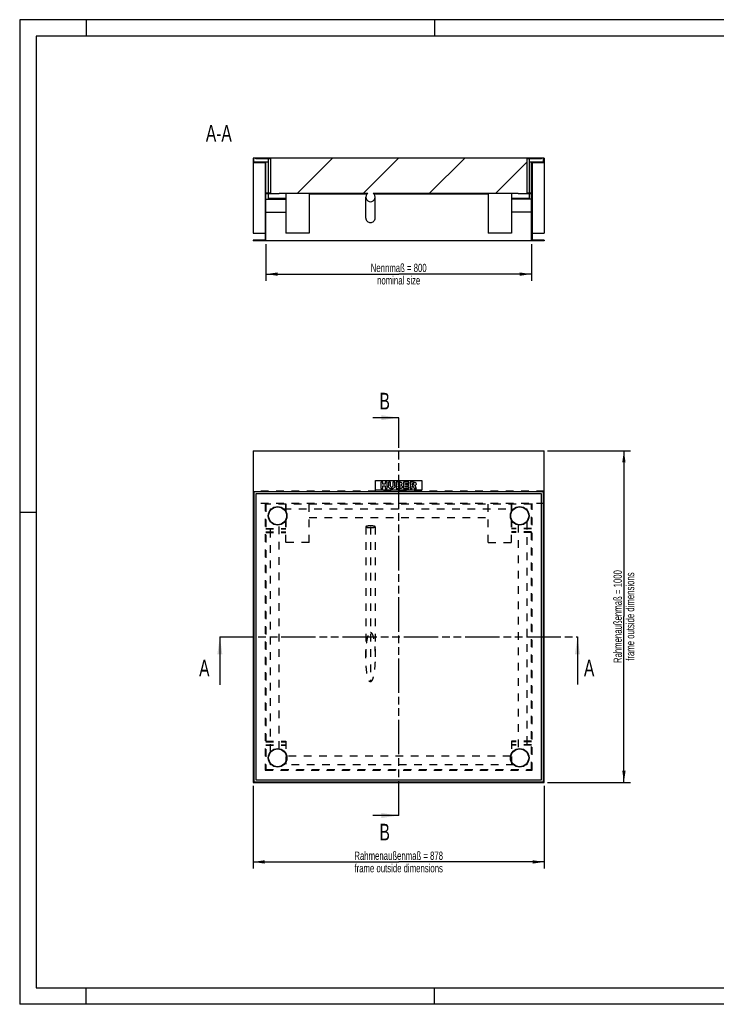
# Model space of a CAD drawing. Header units: millimetres. Extents: x 0 to 4200, y 0 to 2970.
# Tile 1 of 2: x 0 to 2100, y 0 to 2970. Entities that reach past the tile are written whole.
import ezdxf

# ---------------------------------------------------------------- set-up
doc = ezdxf.new("R2010")
doc.units = ezdxf.units.MM
doc.header["$LTSCALE"] = 231
doc.linetypes.add('HIDDEN', pattern=[0.2, 0.1, -0.1])
doc.linetypes.add('PHANTOM', pattern=[0.8, 0.45, -0.05, 0.1, -0.05, 0.1, -0.05])
doc.layers.get('0').update_dxf_attribs({"linetype": 'CONTINUOUS'})
for name, color, linetype in [('_2D-BEM', 7, 'CONTINUOUS'), ('_ACHSEN', 7, 'CONTINUOUS'), ('_KURVEN', 7, 'CONTINUOUS'), ('_ZEICHNUNGSELEM', 7, 'CONTINUOUS'), ('DEFAULT_2', 8, 'HIDDEN'), ('HATCHING_BL0', 7, 'CONTINUOUS'), ('HATCHING_BL1', 7, 'CONTINUOUS')]:
    doc.layers.add(name, color=color, linetype=linetype)
doc.styles.get("Standard").update_dxf_attribs({"font": 'txt', "width": 0.7})
doc.dimstyles.new('DIMSTYLE_1', dxfattribs={"dimtxt": 25, "dimasz": 35, "dimexe": 2, "dimexo": 1, "dimtad": 1, "dimdec": 1, "dimtxsty": 'Standard', "dimblk": '_FILLED', "dimblk1": '_FILLED', "dimblk2": '_FILLED', "dimcen": 0.09, "dimadec": 1, "dimazin": 2, "dimtp": 0.8, "dimtm": 0.8, "dimtfac": 1, "dimtdec": 1, "dimtofl": 0, "dimtmove": 0, "dimatfit": 3, "dimldrblk": '_FILLED', "dimfxl": 1, "dimtolj": 1, "dimarcsym": 0})
doc.dimstyles.get("Standard").update_dxf_attribs({"dimtxt": 25, "dimasz": 35, "dimexe": 2, "dimexo": 1, "dimtad": 1, "dimdec": 1, "dimtxsty": 'Standard', "dimblk": '_FILLED', "dimblk1": '_FILLED', "dimblk2": '_FILLED', "dimcen": 0.09, "dimadec": 1, "dimazin": 2, "dimtol": 1, "dimtp": 0.1, "dimtm": 0.1, "dimtfac": 1, "dimtdec": 1, "dimtofl": 0, "dimtmove": 0, "dimatfit": 3, "dimldrblk": '_FILLED', "dimfxl": 1, "dimtolj": 1, "dimarcsym": 0})

# ---------------------------------------------------------------- blocks, each defined once
blk = doc.blocks.new('_FILLED')
at = {"color": 0, "linetype": 'ByBlock'}
blk.add_solid([(0, 0), (-1, 0.143), (-1, -0.143)], dxfattribs=at)
blk = doc.blocks.new('*D2')
at = {"layer": '_2D-BEM', "color": 2, "linetype": 'Continuous', "transparency": 16777216}
for p, q in [((742.5, 2292.6), (742.5, 2182.6)), ((1542.5, 2292.6), (1542.5, 2182.6)), ((742.5, 2202.6), (1142.5, 2202.6)), ((1542.5, 2202.6), (1142.5, 2202.6))]:
    blk.add_line(p, q, dxfattribs=at)
at = {"layer": '_2D-BEM', "color": 2, "linetype": 'Continuous', "transparency": 16777216, "xscale": 35, "yscale": 35, "zscale": 35, "rotation": 180}
blk.add_blockref('_FILLED', (742.5, 2202.6), dxfattribs=at)
at = {"layer": '_2D-BEM', "color": 2, "linetype": 'Continuous', "transparency": 16777216, "xscale": 35, "yscale": 35, "zscale": 35}
blk.add_blockref('_FILLED', (1542.5, 2202.6), dxfattribs=at)
at = {"layer": '_2D-BEM', "color": 2, "linetype": 'Continuous', "transparency": 16777216, "insert": (1142.5, 2233.8), "char_height": 25, "width": 371.786, "attachment_point": 2, "line_spacing_factor": 0.9}
blk.add_mtext('Nennmaß = 800\\Pnominal size', dxfattribs=at)
blk = doc.blocks.new('*D6')
at = {"layer": '_2D-BEM', "color": 2, "linetype": 'Continuous', "transparency": 16777216}
for p, q in [((1591.5, 1669.5), (1841.5, 1669.5)), ((1821.5, 1669.5), (1821.5, 1169.5)), ((1821.5, 669.5), (1821.5, 1169.5)), ((1591.5, 669.5), (1841.5, 669.5))]:
    blk.add_line(p, q, dxfattribs=at)
at = {"layer": '_2D-BEM', "color": 2, "linetype": 'Continuous', "transparency": 16777216, "xscale": 35, "yscale": 35, "zscale": 35}
for p, rotation in [((1821.5, 1669.5), 90), ((1821.5, 669.5), 270)]:
    blk.add_blockref('_FILLED', p, dxfattribs=dict(at, rotation=rotation))
at = {"layer": '_2D-BEM', "color": 2, "linetype": 'Continuous', "transparency": 16777216, "insert": (1790.2, 1169.5), "char_height": 25, "width": 629.464, "attachment_point": 2, "rotation": 90, "line_spacing_factor": 0.9}
blk.add_mtext('Rahmenaußenmaß = 1000\\Pframe outside dimensions', dxfattribs=at)
blk = doc.blocks.new('*D7')
at = {"layer": '_2D-BEM', "color": 2, "linetype": 'Continuous', "transparency": 16777216}
for p, q in [((703.5, 659.5), (703.5, 409.5)), ((1581.5, 659.5), (1581.5, 409.5)), ((703.5, 429.5), (1142.5, 429.5)), ((1581.5, 429.5), (1142.5, 429.5))]:
    blk.add_line(p, q, dxfattribs=at)
at = {"layer": '_2D-BEM', "color": 2, "linetype": 'Continuous', "transparency": 16777216, "xscale": 35, "yscale": 35, "zscale": 35, "rotation": 180}
blk.add_blockref('_FILLED', (703.5, 429.5), dxfattribs=at)
at = {"layer": '_2D-BEM', "color": 2, "linetype": 'Continuous', "transparency": 16777216, "xscale": 35, "yscale": 35, "zscale": 35}
blk.add_blockref('_FILLED', (1581.5, 429.5), dxfattribs=at)
at = {"layer": '_2D-BEM', "color": 2, "linetype": 'Continuous', "transparency": 16777216, "insert": (1142.5, 460.7), "char_height": 25, "width": 629.464, "attachment_point": 2, "line_spacing_factor": 0.9}
blk.add_mtext('Rahmenaußenmaß = 878\\Pframe outside dimensions', dxfattribs=at)
blk = doc.blocks.new('XSEC_FILLED')
at = {"color": 0, "linetype": 'ByBlock'}
blk.add_solid([(0, 0), (-1, 0.143), (-1, -0.143)], dxfattribs=at)
blk = doc.blocks.new('HATCHING_BL0', base_point=(1142.5, 1036.3))
at = {"layer": 'HATCHING_BL0', "color": 7, "linetype": 'PHANTOM'}
blk.add_line((603.5, 1108.5), (1681.5, 1108.5), dxfattribs=at)
at = {"layer": 'HATCHING_BL0', "color": 7, "linetype": 'Continuous', "char_height": 50, "width": 64.286, "attachment_point": 1, "line_spacing_factor": 0.9}
for insert in [(1701.1, 1039.6), (541, 1039.1)]:
    blk.add_mtext('A', dxfattribs=dict(at, insert=insert))
at = {"layer": 'HATCHING_BL0', "color": 7, "linetype": 'Continuous'}
for points in [[(603.5, 1108.5), (603.5, 964.1)], [(1681.5, 1108.5), (1681.5, 964.6)]]:
    blk.add_leader(points, dimstyle='Standard', override={"dimasz": 52.5, "dimtad": 0, "dimldrblk": 'XSEC_FILLED'}, dxfattribs=at)
blk = doc.blocks.new('HATCHING_BL1', base_point=(1103.7, 1169.5))
at = {"layer": 'HATCHING_BL1', "color": 7, "linetype": 'PHANTOM'}
blk.add_line((1142.5, 569.5), (1142.5, 1769.5), dxfattribs=at)
at = {"layer": 'HATCHING_BL1', "color": 7, "linetype": 'Continuous', "char_height": 50, "width": 58.929, "attachment_point": 1, "line_spacing_factor": 0.9}
for insert in [(1084.7, 1844.5), (1084.7, 544.5)]:
    blk.add_mtext('B', dxfattribs=dict(at, insert=insert))
at = {"layer": 'HATCHING_BL1', "color": 7, "linetype": 'Continuous'}
for points in [[(1142.5, 1769.5), (1065, 1769.5)], [(1142.5, 569.5), (1065, 569.5)]]:
    blk.add_leader(points, dimstyle='Standard', override={"dimasz": 52.5, "dimtad": 0, "dimldrblk": 'XSEC_FILLED'}, dxfattribs=at)

msp = doc.modelspace()

# ---------------------------------------------------------------- hatches: boundary and pattern name
at = {"linetype": 'Continuous'}
h = msp.add_hatch(dxfattribs=at)
h.set_pattern_fill('ANSI31', color=2, style=0, pattern_type=2)
h.set_pattern_definition([(45, (1142.45, 2552.58), (-99.7, 99.7), [])])
edge = h.paths.add_edge_path()
edge.add_line((1581.45, 2538.58), (1544.45, 2538.58))
edge.add_line((1544.45, 2538.58), (1544.45, 2304.58))
edge.add_line((1581.45, 2304.58), (1544.45, 2304.58))
edge.add_line((1581.45, 2304.58), (1581.45, 2302.58))
edge.add_line((1581.45, 2302.58), (1542.45, 2302.58))
edge.add_line((1542.45, 2302.58), (1542.45, 2444.58))
edge.add_line((1542.45, 2444.58), (1502.45, 2444.58))
edge.add_line((1502.45, 2444.58), (1502.45, 2446.58))
edge.add_line((1065.52, 2446.58), (1502.45, 2446.58))
edge.add_spline(control_points=[(1057.45, 2420.68), (1057.74, 2420.68), (1058.31, 2420.7), (1059.16, 2420.78), (1060, 2420.91), (1060.83, 2421.1), (1061.65, 2421.33), (1062.46, 2421.62), (1063.25, 2421.95), (1064.02, 2422.34), (1064.76, 2422.77), (1065.48, 2423.25), (1066.17, 2423.77), (1066.82, 2424.33), (1067.45, 2424.94), (1068.03, 2425.58), (1068.58, 2426.27), (1069.08, 2426.98), (1069.54, 2427.73), (1069.96, 2428.5), (1070.32, 2429.3), (1070.64, 2430.13), (1070.91, 2430.97), (1071.13, 2431.83), (1071.29, 2432.7), (1071.4, 2433.58), (1071.46, 2434.46), (1071.46, 2435.35), (1071.41, 2436.23), (1071.3, 2437.11), (1071.14, 2437.98), (1070.93, 2438.84), (1070.66, 2439.69), (1070.35, 2440.51), (1069.99, 2441.31), (1069.57, 2442.09), (1069.12, 2442.84), (1068.62, 2443.56), (1068.07, 2444.24), (1067.49, 2444.89), (1066.87, 2445.5), (1066.22, 2446.06), (1065.76, 2446.42), (1065.52, 2446.58)], knot_values=[0, 0, 0, 0, 0.0243902, 0.0487805, 0.0731707, 0.097561, 0.1219512, 0.1463415, 0.1707317, 0.195122, 0.2195122, 0.2439024, 0.2682927, 0.2926829, 0.3170732, 0.3414634, 0.3658537, 0.3902439, 0.4146341, 0.4390244, 0.4634146, 0.4878049, 0.5121951, 0.5365854, 0.5609756, 0.5853659, 0.6097561, 0.6341463, 0.6585366, 0.6829268, 0.7073171, 0.7317073, 0.7560976, 0.7804878, 0.804878, 0.8292683, 0.8536585, 0.8780488, 0.902439, 0.9268293, 0.9512195, 0.9756098, 1, 1, 1, 1], degree=3, periodic=0)
edge.add_spline(control_points=[(1049.38, 2446.58), (1049.15, 2446.42), (1048.69, 2446.06), (1048.04, 2445.5), (1047.42, 2444.89), (1046.84, 2444.24), (1046.29, 2443.56), (1045.79, 2442.84), (1045.34, 2442.09), (1044.92, 2441.31), (1044.56, 2440.51), (1044.25, 2439.69), (1043.98, 2438.84), (1043.77, 2437.98), (1043.61, 2437.11), (1043.5, 2436.23), (1043.45, 2435.35), (1043.45, 2434.46), (1043.51, 2433.58), (1043.62, 2432.7), (1043.78, 2431.83), (1044, 2430.97), (1044.27, 2430.13), (1044.59, 2429.3), (1044.95, 2428.5), (1045.37, 2427.73), (1045.83, 2426.98), (1046.33, 2426.27), (1046.88, 2425.58), (1047.46, 2424.94), (1048.09, 2424.33), (1048.74, 2423.77), (1049.43, 2423.25), (1050.15, 2422.77), (1050.89, 2422.34), (1051.66, 2421.95), (1052.45, 2421.62), (1053.26, 2421.33), (1054.08, 2421.1), (1054.91, 2420.91), (1055.75, 2420.78), (1056.6, 2420.7), (1057.17, 2420.68), (1057.45, 2420.68)], knot_values=[0, 0, 0, 0, 0.0243902, 0.0487805, 0.0731707, 0.097561, 0.1219512, 0.1463415, 0.1707317, 0.195122, 0.2195122, 0.2439024, 0.2682927, 0.2926829, 0.3170732, 0.3414634, 0.3658537, 0.3902439, 0.4146341, 0.4390244, 0.4634146, 0.4878049, 0.5121951, 0.5365854, 0.5609756, 0.5853659, 0.6097561, 0.6341463, 0.6585366, 0.6829268, 0.7073171, 0.7317073, 0.7560976, 0.7804878, 0.804878, 0.8292683, 0.8536585, 0.8780488, 0.902439, 0.9268293, 0.9512195, 0.9756098, 1, 1, 1, 1], degree=3, periodic=0)
edge.add_line((782.45, 2446.58), (1049.38, 2446.58))
edge.add_line((782.45, 2444.58), (782.45, 2446.58))
edge.add_line((782.45, 2444.58), (742.45, 2444.58))
edge.add_line((742.45, 2302.58), (742.45, 2444.58))
edge.add_line((742.45, 2302.58), (703.45, 2302.58))
edge.add_line((703.45, 2304.58), (703.45, 2302.58))
edge.add_line((740.45, 2304.58), (703.45, 2304.58))
edge.add_line((740.45, 2538.58), (740.45, 2304.58))
edge.add_line((740.45, 2538.58), (703.45, 2538.58))
edge.add_line((703.45, 2552.58), (703.45, 2538.58))
edge.add_line((705.45, 2552.58), (703.45, 2552.58))
edge.add_line((705.45, 2540.58), (705.45, 2552.58))
edge.add_line((742.45, 2540.58), (705.45, 2540.58))
edge.add_line((742.45, 2446.58), (742.45, 2540.58))
edge.add_line((755.95, 2446.58), (742.45, 2446.58))
edge.add_line((755.95, 2550.58), (755.95, 2446.58))
edge.add_line((755.95, 2550.58), (711.45, 2550.58))
edge.add_line((711.45, 2550.58), (711.45, 2552.58))
edge.add_line((1573.45, 2552.58), (711.45, 2552.58))
edge.add_line((1573.45, 2550.58), (1573.45, 2552.58))
edge.add_line((1573.45, 2550.58), (1528.95, 2550.58))
edge.add_line((1528.95, 2550.58), (1528.95, 2446.58))
edge.add_line((1542.45, 2446.58), (1528.95, 2446.58))
edge.add_line((1542.45, 2446.58), (1542.45, 2540.58))
edge.add_line((1579.45, 2540.58), (1542.45, 2540.58))
edge.add_line((1579.45, 2540.58), (1579.45, 2552.58))
edge.add_line((1581.45, 2552.58), (1579.45, 2552.58))
edge.add_line((1581.45, 2552.58), (1581.45, 2538.58))

# ---------------------------------------------------------------- linework, layer by layer
at = {"color": 3, "linetype": 'Continuous'}
for p, q in [((0, 2970), (0, 0)), ((4200, 2970), (0, 2970)), ((200, 2970), (200, 2920)), ((1250, 2970), (1250, 2920)), ((0, 1485), (50, 1485)), ((200, 0), (200, 50)), ((1250, 0), (1250, 50)), ((4200, 0), (0, 0))]:
    msp.add_line(p, q, dxfattribs=at)
at = {"color": 5, "linetype": 'Continuous'}
for p, q in [((50, 2920), (50, 50)), ((4150, 2920), (50, 2920)), ((50, 50), (4150, 50))]:
    msp.add_line(p, q, dxfattribs=at)
at = {"color": 7, "linetype": 'Continuous'}
for p, q in [((703.45, 2552.58), (703.45, 2325.58)), ((1581.45, 2552.58), (703.45, 2552.58)), ((740.45, 2538.58), (703.45, 2538.58)), ((705.45, 2540.58), (705.45, 2552.58)), ((749.45, 2540.58), (705.45, 2540.58)), ((711.45, 2550.58), (711.45, 2552.58)), ((755.95, 2550.58), (711.45, 2550.58)), ((740.45, 2538.58), (740.45, 2304.58)), ((742.45, 2446.58), (742.45, 2540.58)), ((749.45, 2550.58), (749.45, 2446.58)), ((755.95, 2550.58), (755.95, 2446.58)), ((1573.45, 2550.58), (1528.95, 2550.58)), ((1528.95, 2550.58), (1528.95, 2446.58)), ((1535.45, 2550.58), (1535.45, 2446.58)), ((1579.45, 2540.58), (1535.45, 2540.58)), ((1542.45, 2446.58), (1542.45, 2540.58)), ((1581.45, 2538.58), (1544.45, 2538.58)), ((1544.45, 2538.58), (1544.45, 2304.58)), ((1573.45, 2550.58), (1573.45, 2552.58)), ((1579.45, 2540.58), (1579.45, 2552.58)), ((1581.45, 2552.58), (1581.45, 2325.58)), ((755.95, 2446.58), (742.45, 2446.58)), ((742.45, 2302.58), (742.45, 2444.58)), ((782.45, 2444.58), (742.45, 2444.58)), ((749.45, 2444.58), (749.45, 2430.58)), ((782.45, 2444.58), (782.45, 2446.58)), ((782.45, 2446.58), (1049.38, 2446.58)), ((802.45, 2446.58), (802.45, 2325.58)), ((872.45, 2446.58), (872.45, 2325.58)), ((872.45, 2444.58), (1047.16, 2444.58)), ((1065.52, 2446.58), (1502.45, 2446.58)), ((1067.75, 2444.58), (1412.45, 2444.58)), ((1412.45, 2446.58), (1412.45, 2325.58)), ((1482.45, 2446.58), (1482.45, 2325.58)), ((1502.45, 2444.58), (1502.45, 2446.58)), ((1542.45, 2444.58), (1502.45, 2444.58)), ((1542.45, 2446.58), (1528.95, 2446.58)), ((1535.45, 2444.58), (1535.45, 2430.58)), ((1542.45, 2302.58), (1542.45, 2444.58)), ((742.45, 2429.08), (802.45, 2429.08)), ((1043.45, 2371.58), (1043.45, 2434.94)), ((1071.45, 2371.58), (1071.45, 2434.94)), ((1542.45, 2429.08), (1482.45, 2429.08)), ((742.45, 2389.6), (802.45, 2389.6)), ((742.45, 2389.08), (802.45, 2389.08)), ((1542.45, 2389.6), (1482.45, 2389.6)), ((1542.45, 2389.08), (1482.45, 2389.08)), ((703.45, 2325.58), (740.45, 2325.58)), ((872.45, 2325.58), (802.45, 2325.58)), ((1482.45, 2325.58), (1412.45, 2325.58)), ((1544.45, 2325.58), (1581.45, 2325.58)), ((703.45, 2304.58), (703.45, 2302.58)), ((740.45, 2304.58), (703.45, 2304.58)), ((1581.45, 2302.58), (703.45, 2302.58)), ((1581.45, 2304.58), (1544.45, 2304.58)), ((1581.45, 2304.58), (1581.45, 2302.58)), ((703.45, 1669.49), (703.45, 669.49)), ((703.45, 1669.49), (1581.45, 1669.49)), ((1581.45, 669.49), (1581.45, 1669.49)), ((705.45, 1545.49), (705.45, 671.49)), ((1579.45, 1545.49), (705.45, 1545.49)), ((1579.45, 671.49), (1579.45, 1545.49)), ((711.45, 1539.49), (711.45, 677.49)), ((1573.45, 1539.49), (711.45, 1539.49)), ((1573.45, 677.49), (1573.45, 1539.49)), ((703.45, 669.49), (1581.45, 669.49)), ((705.45, 671.49), (1579.45, 671.49)), ((711.45, 677.49), (1573.45, 677.49))]:
    msp.add_line(p, q, dxfattribs=at)
for centre in [(777.45, 1473.49), (1507.45, 1473.49), (777.45, 743.49), (1507.45, 743.49)]:
    msp.add_circle(centre, 27, dxfattribs=at)
msp.add_ellipse((1057.45, 2434.94), major_axis=(0, 14.25), ratio=0.9822758, start_param=6.8975165, end_param=11.9520394, dxfattribs=at)
for points, knots in [([(1043.45, 2371.58), (1043.45, 2369.79), (1044.19, 2366.16), (1047.31, 2361.59), (1051.97, 2358.54), (1055.64, 2357.83), (1057.45, 2357.83)], [0, 0, 0, 0, 0.2479313, 0.4970795, 0.7479384, 1, 1, 1, 1]), ([(1057.45, 2357.83), (1059.27, 2357.83), (1062.94, 2358.54), (1067.6, 2361.59), (1070.72, 2366.16), (1071.45, 2369.79), (1071.45, 2371.58)], [0, 0, 0, 0, 0.2520616, 0.5029205, 0.7520687, 1, 1, 1, 1])]:
    msp.add_open_spline(points, degree=3, knots=knots, dxfattribs=at)
at = {"layer": '_ACHSEN', "color": 7, "linetype": 'Continuous'}
for p, q in [((802.45, 2430.58), (749.45, 2430.58)), ((1535.45, 2430.58), (1482.45, 2430.58))]:
    msp.add_line(p, q, dxfattribs=at)
at = {"layer": '_ACHSEN', "color": 8, "linetype": 'HIDDEN'}
for p, q in [((755.95, 1491.43), (755.95, 1494.99)), ((755.95, 1494.99), (759.52, 1494.99)), ((795.39, 1494.99), (1489.52, 1494.99)), ((802.45, 1393.49), (802.45, 1508.49)), ((1482.45, 1393.49), (1482.45, 1508.49)), ((1525.39, 1494.99), (1528.95, 1494.99)), ((1528.95, 1494.99), (1528.95, 1491.43)), ((755.95, 761.43), (755.95, 1455.56)), ((1528.95, 1455.56), (1528.95, 761.43)), ((782.45, 771.04), (782.45, 1445.94)), ((1502.45, 1445.94), (1502.45, 771.04)), ((1479.9, 748.49), (805, 748.49)), ((755.95, 721.99), (755.95, 725.56)), ((759.52, 721.99), (755.95, 721.99)), ((1489.52, 721.99), (795.39, 721.99)), ((1528.95, 721.99), (1525.39, 721.99)), ((1528.95, 725.56), (1528.95, 721.99))]:
    msp.add_line(p, q, dxfattribs=at)
at = {"layer": '_ACHSEN', "color": 7, "linetype": 'Continuous'}
for centre in [(777.45, 1473.49), (1507.45, 1473.49), (777.45, 743.49), (1507.45, 743.49)]:
    msp.add_circle(centre, 28, dxfattribs=at)
at = {"layer": '_KURVEN', "color": 4, "linetype": 'Continuous'}
for p, q in [((1072.45, 1550.49), (1072.45, 1580.49)), ((1072.45, 1580.49), (1212.45, 1580.49)), ((1088.36, 1575.49), (1088.36, 1555.49)), ((1094.54, 1575.49), (1088.36, 1575.49)), ((1094.54, 1568.5), (1094.54, 1575.49)), ((1101.3, 1575.49), (1101.3, 1568.5)), ((1107.5, 1575.49), (1101.3, 1575.49)), ((1107.5, 1555.49), (1107.5, 1575.49)), ((1111.62, 1575.49), (1111.62, 1563.57)), ((1117.79, 1575.49), (1111.62, 1575.49)), ((1117.79, 1563.28), (1117.79, 1575.49)), ((1124.62, 1575.49), (1124.62, 1563.28)), ((1130.79, 1575.49), (1124.62, 1575.49)), ((1130.79, 1563.57), (1130.79, 1575.49)), ((1134.9, 1575.49), (1134.9, 1555.49)), ((1146.47, 1575.49), (1134.9, 1575.49)), ((1156.6, 1575.49), (1156.6, 1555.49)), ((1173.16, 1575.49), (1156.6, 1575.49)), ((1173.16, 1571.22), (1173.16, 1575.49)), ((1176.87, 1575.49), (1176.87, 1555.49)), ((1187.18, 1575.49), (1176.87, 1575.49)), ((1212.45, 1580.49), (1212.45, 1550.49)), ((1212.45, 1550.49), (1072.45, 1550.49)), ((1088.36, 1555.49), (1094.54, 1555.49)), ((1101.3, 1568.5), (1094.54, 1568.5)), ((1094.54, 1555.49), (1094.54, 1563.58)), ((1094.54, 1563.58), (1101.3, 1563.58)), ((1101.3, 1563.58), (1101.3, 1555.49)), ((1101.3, 1555.49), (1107.5, 1555.49)), ((1134.9, 1555.49), (1145.57, 1555.49)), ((1141.13, 1567.65), (1141.13, 1571.44)), ((1141.13, 1571.44), (1143.86, 1571.44)), ((1143.82, 1567.65), (1141.13, 1567.65)), ((1141.13, 1559.79), (1141.13, 1563.84)), ((1141.13, 1563.84), (1144.27, 1563.84)), ((1144.28, 1559.79), (1141.13, 1559.79)), ((1156.6, 1555.49), (1173.46, 1555.49)), ((1162.8, 1568.04), (1162.8, 1571.22)), ((1162.8, 1571.22), (1173.16, 1571.22)), ((1172.41, 1568.04), (1162.8, 1568.04)), ((1162.8, 1560.02), (1162.8, 1563.97)), ((1162.8, 1563.97), (1172.41, 1563.97)), ((1173.46, 1560.02), (1162.8, 1560.02)), ((1172.41, 1563.97), (1172.41, 1568.04)), ((1173.46, 1555.49), (1173.46, 1560.02)), ((1176.87, 1555.49), (1183.08, 1555.49)), ((1183.08, 1567.39), (1183.08, 1571.46)), ((1183.08, 1571.46), (1185.8, 1571.46)), ((1185.69, 1567.39), (1183.08, 1567.39)), ((1183.08, 1555.49), (1183.08, 1563.61)), ((1183.08, 1563.61), (1183.63, 1563.61)), ((1186.26, 1561.61), (1189.56, 1555.49)), ((1189.56, 1555.49), (1196.55, 1555.49)), ((1196.55, 1555.49), (1193.55, 1561.28))]:
    msp.add_line(p, q, dxfattribs=at)
at = {"layer": '_KURVEN', "color": 8, "linetype": 'HIDDEN'}
msp.add_line((1057.45, 1440.49), (1057.45, 974.09), dxfattribs=at)
at = {"layer": '_KURVEN', "color": 4, "linetype": 'Continuous'}
for points in [[(1146.47, 1575.49), (1148.39, 1575.49), (1149.86, 1575.02), (1150.9, 1574.06)], [(1187.18, 1575.49), (1189.09, 1575.49), (1190.54, 1575.33), (1191.55, 1575)], [(1191.55, 1575), (1192.56, 1574.68), (1193.37, 1574.06), (1193.99, 1573.17)], [(1112.19, 1560.19), (1111.81, 1561.47), (1111.62, 1562.59), (1111.62, 1563.57)], [(1113.51, 1557.88), (1112.86, 1558.63), (1112.43, 1559.4), (1112.19, 1560.19)], [(1115.63, 1556.16), (1114.86, 1556.57), (1114.15, 1557.14), (1113.51, 1557.88)], [(1118.51, 1555.36), (1117.37, 1555.49), (1116.4, 1555.75), (1115.63, 1556.16)], [(1117.79, 1563.28), (1117.79, 1562.19), (1118.09, 1561.35), (1118.69, 1560.73)], [(1121.7, 1555.15), (1120.72, 1555.15), (1119.66, 1555.22), (1118.51, 1555.36)], [(1118.69, 1560.73), (1119.29, 1560.12), (1120.14, 1559.82), (1121.21, 1559.82)], [(1121.21, 1559.82), (1122.28, 1559.82), (1123.11, 1560.12), (1123.71, 1560.72)], [(1126.02, 1555.82), (1124.83, 1555.38), (1123.38, 1555.15), (1121.7, 1555.15)], [(1123.71, 1560.72), (1124.31, 1561.32), (1124.62, 1562.18), (1124.62, 1563.28)], [(1128.5, 1557.47), (1127.71, 1556.68), (1126.89, 1556.13), (1126.02, 1555.82)], [(1130.23, 1560.23), (1129.86, 1559.18), (1129.29, 1558.26), (1128.5, 1557.47)], [(1130.79, 1563.57), (1130.79, 1562.38), (1130.6, 1561.28), (1130.23, 1560.23)], [(1143.82, 1567.65), (1144.77, 1567.65), (1145.44, 1567.81), (1145.82, 1568.14)], [(1145.82, 1570.95), (1145.44, 1571.28), (1144.79, 1571.44), (1143.86, 1571.44)], [(1146.53, 1563.3), (1146.1, 1563.65), (1145.35, 1563.84), (1144.27, 1563.84)], [(1144.28, 1559.79), (1145.35, 1559.79), (1146.1, 1559.97), (1146.53, 1560.35)], [(1148.34, 1555.76), (1146.94, 1555.58), (1146.02, 1555.49), (1145.57, 1555.49)], [(1146.4, 1569.59), (1146.4, 1570.16), (1146.21, 1570.62), (1145.82, 1570.95)], [(1145.82, 1568.14), (1146.21, 1568.47), (1146.4, 1568.96), (1146.4, 1569.59)], [(1147.19, 1561.88), (1147.19, 1562.46), (1146.97, 1562.94), (1146.53, 1563.3)], [(1146.53, 1560.35), (1146.97, 1560.73), (1147.19, 1561.24), (1147.19, 1561.88)], [(1150.68, 1556.42), (1150.16, 1556.12), (1149.37, 1555.9), (1148.34, 1555.76)], [(1151.35, 1567.47), (1150.86, 1566.9), (1150.14, 1566.46), (1149.19, 1566.13)], [(1149.19, 1566.13), (1150.63, 1565.78), (1151.68, 1565.19), (1152.36, 1564.35)], [(1152.66, 1558.39), (1152.17, 1557.55), (1151.51, 1556.9), (1150.68, 1556.42)], [(1150.9, 1574.06), (1151.94, 1573.11), (1152.45, 1571.92), (1152.45, 1570.51)], [(1152.45, 1570.51), (1152.45, 1569.33), (1152.09, 1568.32), (1151.35, 1567.47)], [(1152.36, 1564.35), (1153.04, 1563.5), (1153.38, 1562.45), (1153.38, 1561.18)], [(1153.38, 1561.18), (1153.38, 1560.15), (1153.14, 1559.2), (1152.66, 1558.39)], [(1185.13, 1563.14), (1184.69, 1563.45), (1184.19, 1563.61), (1183.63, 1563.61)], [(1186.26, 1561.61), (1185.83, 1562.39), (1185.47, 1562.9), (1185.13, 1563.14)], [(1185.69, 1567.39), (1185.96, 1567.39), (1186.51, 1567.47), (1187.33, 1567.65)], [(1188.1, 1570.93), (1187.69, 1571.28), (1186.92, 1571.46), (1185.8, 1571.46)], [(1187.33, 1567.65), (1187.73, 1567.74), (1188.06, 1567.95), (1188.32, 1568.29)], [(1188.72, 1569.45), (1188.72, 1570.09), (1188.51, 1570.58), (1188.1, 1570.93)], [(1188.32, 1568.29), (1188.58, 1568.62), (1188.72, 1569.01), (1188.72, 1569.45)], [(1192.26, 1565.1), (1191.73, 1564.78), (1191.01, 1564.53), (1190.08, 1564.32)], [(1190.08, 1564.32), (1190.82, 1564.06), (1191.36, 1563.82), (1191.69, 1563.57)], [(1191.69, 1563.57), (1191.92, 1563.41), (1192.25, 1563.07), (1192.69, 1562.52)], [(1194.21, 1567.06), (1193.74, 1566.26), (1193.08, 1565.6), (1192.26, 1565.1)], [(1192.69, 1562.52), (1193.11, 1561.99), (1193.4, 1561.58), (1193.55, 1561.28)], [(1193.99, 1573.17), (1194.61, 1572.29), (1194.92, 1571.21), (1194.92, 1569.94)], [(1194.92, 1569.94), (1194.92, 1568.82), (1194.68, 1567.87), (1194.21, 1567.06)]]:
    msp.add_open_spline(points, degree=3, dxfattribs=at)
at = {"layer": 'DEFAULT_2', "color": 8, "linetype": 'HIDDEN'}
for p, q in [((1581.45, 1547.49), (703.45, 1547.49)), ((1581.45, 1510.49), (703.45, 1510.49)), ((740.45, 1510.49), (740.45, 706.49)), ((742.45, 1508.49), (742.45, 708.49)), ((1542.45, 1508.49), (742.45, 1508.49)), ((802.45, 1508.49), (802.45, 1423.49)), ((872.45, 1393.49), (872.45, 1508.49)), ((1412.45, 1393.49), (1412.45, 1508.49)), ((1482.45, 1508.49), (1482.45, 1423.49)), ((1542.45, 708.49), (1542.45, 1508.49)), ((1544.45, 706.49), (1544.45, 1510.49)), ((872.45, 1468.49), (1412.45, 1468.49)), ((742.45, 1435.61), (802.45, 1435.61)), ((742.45, 1434.07), (802.45, 1434.07)), ((1043.45, 1440.49), (1043.45, 1047.46)), ((1071.45, 1440.49), (1071.45, 1047.46)), ((1542.45, 1435.61), (1482.45, 1435.61)), ((1542.45, 1434.07), (1482.45, 1434.07)), ((742.45, 1425.43), (802.45, 1425.43)), ((742.45, 1423.49), (802.45, 1423.49)), ((1542.45, 1425.43), (1482.45, 1425.43)), ((1542.45, 1423.49), (1482.45, 1423.49)), ((872.45, 1393.49), (802.45, 1393.49)), ((1412.45, 1393.49), (1482.45, 1393.49)), ((742.45, 793.49), (802.45, 793.49)), ((742.45, 791.56), (802.45, 791.56)), ((742.45, 782.91), (802.45, 782.91)), ((742.45, 781.38), (802.45, 781.38)), ((802.45, 793.49), (802.45, 708.49)), ((1542.45, 793.49), (1482.45, 793.49)), ((1482.45, 793.49), (1482.45, 708.49)), ((1542.45, 791.56), (1482.45, 791.56)), ((1542.45, 782.91), (1482.45, 782.91)), ((1542.45, 781.38), (1482.45, 781.38)), ((740.45, 706.49), (1544.45, 706.49)), ((742.45, 708.49), (1542.45, 708.49))]:
    msp.add_line(p, q, dxfattribs=at)
msp.add_ellipse((1057.45, 1047.46), major_axis=(0, 74.69), ratio=0.1874411, dxfattribs=at)
for points, knots in [([(1057.45, 1443.12), (1056.54, 1443.12), (1054.76, 1443.09), (1052.16, 1442.94), (1049.77, 1442.71), (1047.67, 1442.39), (1046.15, 1442.06), (1045.14, 1441.75), (1044.55, 1441.52), (1044.08, 1441.28), (1043.74, 1441.04), (1043.51, 1440.78), (1043.45, 1440.58), (1043.45, 1440.49)], [0, 0, 0, 0, 0.1867297, 0.3665428, 0.5328206, 0.6795441, 0.8016217, 0.8522089, 0.8954005, 0.9311176, 0.9596183, 0.9818241, 1, 1, 1, 1]), ([(1043.45, 1440.49), (1043.45, 1440.41), (1043.51, 1440.21), (1043.74, 1439.95), (1044.08, 1439.7), (1044.55, 1439.47), (1045.14, 1439.24), (1046.15, 1438.93), (1047.67, 1438.59), (1049.77, 1438.28), (1052.16, 1438.05), (1054.76, 1437.9), (1056.54, 1437.87), (1057.45, 1437.87)], [0, 0, 0, 0, 0.0181759, 0.0403817, 0.0688824, 0.1045995, 0.1477911, 0.1983783, 0.3204559, 0.4671794, 0.6334572, 0.8132703, 1, 1, 1, 1]), ([(1071.45, 1440.49), (1071.45, 1440.58), (1071.4, 1440.78), (1071.17, 1441.04), (1070.83, 1441.28), (1070.36, 1441.52), (1069.77, 1441.75), (1068.76, 1442.06), (1067.24, 1442.39), (1065.14, 1442.71), (1062.75, 1442.94), (1060.15, 1443.09), (1058.37, 1443.12), (1057.45, 1443.12)], [0, 0, 0, 0, 0.0181759, 0.0403817, 0.0688824, 0.1045995, 0.1477911, 0.1983783, 0.3204559, 0.4671794, 0.6334572, 0.8132703, 1, 1, 1, 1]), ([(1057.45, 1437.87), (1058.37, 1437.87), (1060.15, 1437.9), (1062.75, 1438.05), (1065.14, 1438.28), (1067.24, 1438.59), (1068.76, 1438.93), (1069.77, 1439.24), (1070.36, 1439.47), (1070.83, 1439.7), (1071.17, 1439.95), (1071.4, 1440.21), (1071.45, 1440.41), (1071.45, 1440.49)], [0, 0, 0, 0, 0.1867297, 0.3665428, 0.5328206, 0.6795441, 0.8016217, 0.8522089, 0.8954005, 0.9311176, 0.9596183, 0.9818241, 1, 1, 1, 1])]:
    msp.add_open_spline(points, degree=3, knots=knots, dxfattribs=at)

# ---------------------------------------------------------------- block references
at = {"layer": 'HATCHING_BL0'}
msp.add_blockref('HATCHING_BL0', (1142.45, 1036.29), dxfattribs=at)
at = {"layer": 'HATCHING_BL1'}
msp.add_blockref('HATCHING_BL1', (1103.75, 1169.49), dxfattribs=at)

# ---------------------------------------------------------------- texts
at = {"layer": '_ZEICHNUNGSELEM', "color": 2, "linetype": 'Continuous', "insert": (639.31, 2652.22), "char_height": 50, "width": 182.1429, "attachment_point": 3, "line_spacing_factor": 0.9}
msp.add_mtext('A-A', dxfattribs=at)

# ---------------------------------------------------------------- dimensions: what is measured, and where the dimension line sits
at = {"layer": '_2D-BEM', "color": 2, "linetype": 'Continuous'}
for base, p1, p2, text, picture, middle in [((1542.45, 2202.58), (742.45, 2293.58), (1542.45, 2293.58), 'Nennmaß = <>\\Pnominal size', '*D2', (1142.45, 2202.58)), ((1581.45, 429.49), (703.45, 660.49), (1581.45, 660.49), 'Rahmenaußenmaß = <>\\Pframe outside dimensions', '*D7', (1142.45, 429.49))]:
    dim = msp.add_linear_dim(base=base, p1=p1, p2=p2, text=text, dimstyle='DIMSTYLE_1', dxfattribs=at)
    dim.commit()
    dim.dimension.update_dxf_attribs({"geometry": picture, "text_midpoint": middle, "dimtype": 160})
dim = msp.add_linear_dim(base=(1821.45, 669.49), p1=(1590.45, 1669.49), p2=(1590.45, 669.49), angle=270, text='Rahmenaußenmaß = <>\\Pframe outside dimensions', dimstyle='DIMSTYLE_1', dxfattribs=at)
dim.commit()
dim.dimension.update_dxf_attribs({"geometry": '*D6', "text_midpoint": (1821.45, 1169.49), "dimtype": 160})

doc.saveas('drawing.dxf')
